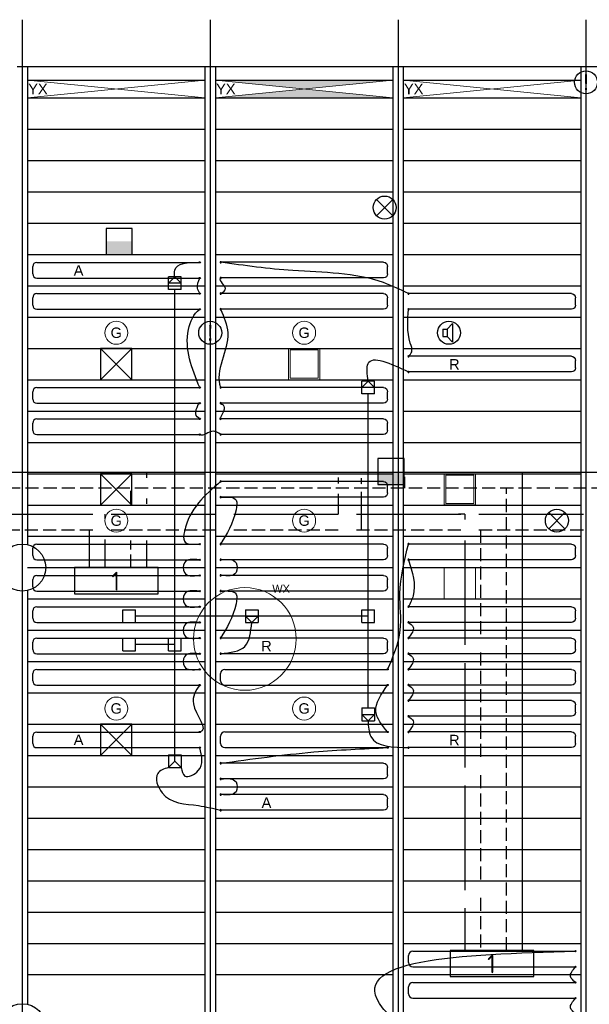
# Model space of a CAD drawing. Extents: x 7383 to 741080, y -570072 to -203000.
# Tile 7 of 32: x 513349 to 518806, y -299083 to -289649. Entities that reach past the tile are written whole.
import ezdxf

# ---------------------------------------------------------------- set-up
doc = ezdxf.new("R2010")
doc.units = 0
doc.header["$LTSCALE"] = 25
for name, pattern in [('2322105', [47, 40, -7]), ('2322106', [47, 5, -2, 5, -2, 5, -2, 5, -2, 5, -2, 5, -7]), ('2322107', [2000, 1000, 1000]), ('2322108', [7, 5, -2]), ('HIDDEN', [0.375, 0.25, -0.125])]:
    doc.linetypes.add(name, pattern=pattern)
doc.layers.get('0').update_dxf_attribs({"linetype": 'CONTINUOUS'})
for name, color, linetype in [('0010CL', 2, 'CONTINUOUS'), ('60', 7, 'CONTINUOUS'), ('KP-bandraster', 5, 'CONTINUOUS'), ('KP-koppelingen', 6, 'CONTINUOUS'), ('KP-leidingen(aanvoer)', 5, 'CONTINUOUS'), ('KP-leidingen(retour)', 1, 'CONTINUOUS'), ('KP-Lucht aanvoer', 6, 'CONTINUOUS'), ('KP-Melders', 3, 'CONTINUOUS'), ('KP-Oppervlak', 3, 'CONTINUOUS'), ('KP-panelen', 1, 'CONTINUOUS'), ('KP-registers', 4, 'CONTINUOUS'), ('KP-slangen', 7, 'CONTINUOUS'), ('KP-tekst', 7, 'CONTINUOUS'), ('SYM-W', 7, 'CONTINUOUS'), ('Thermostaat', 160, 'CONTINUOUS'), ('WL5501--', 130, 'CONTINUOUS'), ('WL5501--_GKW-A', 4, 'CONTINUOUS'), ('WL5502--', 130, 'CONTINUOUS'), ('WL5502--_GKW-R', 4, 'HIDDEN'), ('WL561---_AANVOER', 10, 'CONTINUOUS'), ('WL561---_RETOUR', 10, 'CONTINUOUS')]:
    doc.layers.add(name, color=color, linetype=linetype)
doc.layers.add('KP-Lucht retour', color=3, linetype='CONTINUOUS', lineweight=18)
doc.layers.add('KP-Verlichting', color=2, linetype='CONTINUOUS', lineweight=18)
doc.styles.add('arial', font='ARIAL.TTF')
doc.styles.add('BURO-018', font='ISO96.shx', dxfattribs={"height": 90})
doc.styles.add('ISO', font='ISO.SHX')

# ---------------------------------------------------------------- blocks, each defined once
blk = doc.blocks.new('Register A')
at = {"layer": 'KP-registers', "linetype": 'Continuous'}
for p, q in [((90, 225), (1644, 225)), ((50, 115), (50, 185)), ((90, 75), (1644, 75))]:
    blk.add_line(p, q, dxfattribs=at)
for centre in [(1650, 225), (1650, 75)]:
    blk.add_circle(centre, 6, dxfattribs=at)
for centre, start, end in [((90, 185), 90, 180), ((90, 115), 180, 270)]:
    blk.add_arc(centre, 40, start, end, dxfattribs=at)
blk = doc.blocks.new('SW30485012')
at = {"color": 0, "linetype": 'Continuous'}
for p, q in [((-2.5, 2.5), (-2.5, -2.5)), ((2.5, 2.5), (-2.5, 2.5)), ((2.5, -2.5), (2.5, 2.5)), ((-2.5, -2.5), (2.5, -2.5))]:
    blk.add_line(p, q, dxfattribs=at)
blk.add_solid([(-2.5, 0), (2.5, 0), (-2.5, -2.5), (2.5, -2.5)], dxfattribs=at)
at = {"color": 0, "linetype": 'Continuous', "style": 'BURO-018', "flags": 1}
blk.add_attdef('W_ID', (0, 0), '', height=1.8, dxfattribs=at)

msp = doc.modelspace()

# ---------------------------------------------------------------- hatches: boundary and pattern name
at = {"layer": 'KP-Verlichting', "linetype": 'Continuous'}
h = msp.add_hatch(color=256, dxfattribs=at)
h.dxf.hatch_style = 1
h.paths.add_polyline_path([(515223.9, -290228.8), (516073.9, -290313.8), (516923.9, -290228.8)])
h.paths.add_polyline_path([(516923.9, -290398.8), (516073.9, -290313.8), (515223.9, -290398.8)])

# ---------------------------------------------------------------- linework, layer by layer
at = {"layer": '0010CL', "linetype": 'Continuous'}
for p, q in [((513373.9, -289648.8), (513373.9, -299765.1)), ((513373.9, -289648.8), (513373.9, -299765.1)), ((515173.9, -289648.8), (515173.9, -300254.2)), ((516973.9, -289648.8), (516973.9, -300713.3)), ((518773.9, -289648.8), (518773.9, -301090.9))]:
    msp.add_line(p, q, dxfattribs=at)
at = {"layer": 'KP-bandraster', "linetype": 'Continuous'}
for p, q in [((513423.9, -290098.8), (513423.9, -294679.4)), ((515123.9, -290098.8), (515123.9, -300240.6)), ((515223.9, -290098.8), (515223.9, -300267)), ((516923.9, -290098.8), (516923.9, -300700.6)), ((517023.9, -290098.8), (517023.9, -300723.8)), ((518724, -290098.8), (518724, -301080.4)), ((513423.9, -295118.1), (513423.9, -299082.7))]:
    msp.add_line(p, q, dxfattribs=at)
for centre in [(513373.9, -294898.8), (513373.9, -299302)]:
    msp.add_circle(centre, 225, dxfattribs=at)
at = {"layer": 'KP-koppelingen', "linetype": 'Continuous'}
for p, q in [((514773.4, -292234.9), (514773.4, -292113.2)), ((514895, -292113.2), (514773.4, -292113.2)), ((514773.4, -292174), (514834.2, -292113.2)), ((514834.2, -292113.2), (514895, -292174.1)), ((514895, -292234.9), (514895, -292113.2)), ((514895, -292174.1), (514773.4, -292174)), ((514895, -292234.9), (514773.4, -292234.9)), ((516625.1, -293233.9), (516625.1, -293112.3)), ((516746.7, -293112.3), (516625.1, -293112.3)), ((516625.1, -293173.1), (516685.9, -293112.3)), ((516685.9, -293112.3), (516746.7, -293173.1)), ((516746.7, -293233.9), (516746.7, -293112.3)), ((516746.7, -293173.1), (516625.1, -293173.1)), ((516746.7, -293233.9), (516625.1, -293233.9)), ((514336.1, -295425.1), (514336.1, -295303.5)), ((514336.1, -295303.5), (514457.8, -295303.5)), ((514457.8, -295425.1), (514457.8, -295303.5)), ((515511, -295303.4), (515632.7, -295303.4)), ((515511, -295303.4), (515511, -295425)), ((515511, -295364.2), (515632.6, -295364.2)), ((515571.8, -295425), (515511, -295364.2)), ((515632.6, -295364.2), (515571.8, -295425)), ((515632.7, -295303.4), (515632.6, -295425)), ((516625.1, -295425.1), (516625.1, -295303.5)), ((516625.1, -295303.5), (516746.7, -295303.5)), ((516746.7, -295425.1), (516746.7, -295303.5)), ((514336.1, -295425.1), (514457.8, -295425.1)), ((515511, -295425), (515632.6, -295425)), ((516625.1, -295425.1), (516746.7, -295425.1)), ((514336.1, -295696.9), (514336.1, -295575.2)), ((514336.1, -295575.2), (514457.8, -295575.2)), ((514457.8, -295696.9), (514457.8, -295575.2)), ((514773.4, -295696.7), (514773.4, -295575.1)), ((514773.4, -295575.1), (514895, -295575.1)), ((514895, -295696.7), (514895, -295575.1)), ((514336.1, -295696.9), (514457.8, -295696.9)), ((514773.4, -295696.7), (514895, -295696.7)), ((516625.1, -296243.7), (516746.7, -296243.7)), ((516625.1, -296243.7), (516625.1, -296365.3)), ((516625.1, -296304.5), (516746.7, -296304.5)), ((516685.9, -296365.3), (516625.1, -296304.5)), ((516746.7, -296304.5), (516685.9, -296365.3)), ((516746.7, -296243.7), (516746.7, -296365.3)), ((516625.1, -296365.3), (516746.7, -296365.3)), ((514773.4, -296691.6), (514895, -296691.7)), ((514773.4, -296691.6), (514773.4, -296813.3)), ((514834.2, -296752.5), (514834.2, -296691.7)), ((514895, -296691.7), (514895, -296813.3)), ((514834.2, -296752.5), (514773.3, -296813.3)), ((514895, -296813.3), (514834.2, -296752.5)), ((514773.3, -296813.3), (514895, -296813.3))]:
    msp.add_line(p, q, dxfattribs=at)
at = {"layer": 'KP-leidingen(aanvoer)', "linetype": 'Continuous'}
for p, q in [((514834.2, -296691.7), (514834.2, -292234.9)), ((514834.2, -295635.9), (514457.8, -295635.9))]:
    msp.add_line(p, q, dxfattribs=at)
at = {"layer": 'KP-leidingen(retour)', "linetype": 'Continuous'}
for p, q in [((516685.9, -296243.7), (516685.9, -293233.9)), ((516685.9, -295364.3), (514457.8, -295364.1))]:
    msp.add_line(p, q, dxfattribs=at)
at = {"layer": 'KP-Lucht aanvoer', "linetype": 'Continuous'}
for p, q in [((514124.1, -292798.8), (514124, -293098.8)), ((514124, -293098.8), (514423.8, -292798.8)), ((514423.8, -292798.8), (514124.1, -292798.8)), ((514124.1, -292798.8), (514424, -293098.8)), ((514424, -293098.8), (514423.8, -292798.8)), ((514124, -293098.8), (514424, -293098.8)), ((514124.1, -293998.8), (514123.9, -294298.8)), ((514123.9, -294298.8), (514423.8, -293998.8)), ((514423.8, -293998.8), (514124.1, -293998.8)), ((514124.1, -293998.8), (514423.9, -294298.8)), ((514423.9, -294298.8), (514423.8, -293998.8)), ((514123.9, -294298.8), (514423.9, -294298.8)), ((514124, -296398.8), (514123.8, -296698.8)), ((514123.8, -296698.8), (514423.7, -296398.8)), ((514423.7, -296398.8), (514124, -296398.8)), ((514124, -296398.8), (514423.8, -296698.8)), ((514423.8, -296698.8), (514423.7, -296398.8)), ((514123.8, -296698.8), (514423.8, -296698.8))]:
    msp.add_line(p, q, dxfattribs=at)
at = {"layer": 'KP-Lucht retour', "linetype": 'Continuous'}
for p, q in [((515923.8, -292798.5, 2350), (516223.8, -292798.5, 2350)), ((515924, -293098.5, 2350), (515923.8, -292798.5, 2350)), ((515939, -293083.5, 2350), (515938.9, -292813.5, 2350)), ((515938.9, -292813.5, 2350), (516208.8, -292813.5, 2350)), ((516208.8, -292813.5, 2350), (516208.7, -293083.5, 2350)), ((516223.8, -292798.5, 2350), (516223.7, -293098.5, 2350)), ((516223.7, -293098.5, 2350), (515924, -293098.5, 2350)), ((515939, -293083.5, 2350), (516208.7, -293083.5, 2350)), ((517415.6, -293998.6), (517715.6, -293998.6)), ((517415.7, -294298.6), (517415.6, -293998.6)), ((517430.6, -294013.6), (517700.6, -294013.6)), ((517430.7, -294283.6), (517430.6, -294013.6)), ((517700.6, -294013.6), (517700.4, -294283.6)), ((517715.6, -293998.6), (517715.4, -294298.6)), ((517715.4, -294298.6), (517415.7, -294298.6)), ((517430.7, -294283.6), (517700.4, -294283.6)), ((517415.7, -294898.8), (517715.7, -294898.8)), ((517415.9, -295198.8), (517415.7, -294898.8)), ((517715.7, -294898.8), (517715.6, -295198.8)), ((517715.6, -295198.8), (517415.9, -295198.8))]:
    msp.add_line(p, q, dxfattribs=at)
at = {"layer": 'KP-Melders', "linetype": 'Continuous'}
for p, q in [((516766.9, -291526.5), (516922.5, -291371)), ((516766.9, -291371), (516922.5, -291526.5)), ((517401.3, -292614.3), (517444.4, -292614.3)), ((517401.3, -292614.3), (517401.3, -292684.3)), ((517444.4, -292614.3), (517496.4, -292559)), ((517444.4, -292614.3), (517444.4, -292684.3)), ((517496.4, -292559), (517496.4, -292739.7)), ((517401.3, -292684.3), (517444.4, -292684.3)), ((517401.3, -292684.3), (517444.4, -292684.3)), ((517444.4, -292684.3), (517496.4, -292739.7)), ((518417.1, -294526.4), (518572.6, -294370.8)), ((518417.1, -294370.8), (518572.6, -294526.4))]:
    msp.add_line(p, q, dxfattribs=at)
for centre in [(518774, -290248.8), (516844.7, -291448.8), (515173.9, -292648.8), (517461.2, -292648.8), (518494.8, -294448.6)]:
    msp.add_circle(centre, 110, dxfattribs=at)
at = {"layer": 'KP-Oppervlak', "linetype": 'Continuous'}
msp.add_line((513323.9, -290098.8), (524224.1, -290098.8), dxfattribs=at)
at = {"layer": 'KP-panelen', "linetype": 'Continuous'}
for p, q in [((513423.9, -290228.8), (515123.9, -290228.8)), ((515223.9, -290228.8), (516923.9, -290228.8)), ((517023.9, -290228.8), (518723.9, -290228.8)), ((513423.9, -290398.8), (515123.9, -290398.8)), ((515223.9, -290398.8), (516923.9, -290398.8)), ((517023.9, -290398.8), (518723.9, -290398.8)), ((513423.9, -290698.8), (515123.9, -290698.8)), ((515223.9, -290698.8), (516923.9, -290698.8)), ((517023.9, -290698.8), (518723.9, -290698.8)), ((513423.9, -290998.8), (515123.9, -290998.8)), ((515223.9, -290998.8), (516923.9, -290998.8)), ((517023.9, -290998.8), (518723.9, -290998.8)), ((513423.9, -291298.8), (515123.9, -291298.8)), ((515223.9, -291298.8), (516923.9, -291298.8)), ((517023.9, -291298.8), (518723.9, -291298.8)), ((513423.9, -291598.8), (515123.9, -291598.8)), ((515223.9, -291598.8), (516923.9, -291598.8)), ((517023.9, -291598.8), (518723.9, -291598.8)), ((513423.9, -291898.8), (515123.9, -291898.8)), ((515223.9, -291898.8), (516923.9, -291898.8)), ((517023.9, -291898.8), (518723.9, -291898.8)), ((513423.9, -292198.8), (515123.9, -292198.8)), ((515223.9, -292198.8), (516923.9, -292198.8)), ((517023.9, -292198.8), (518723.9, -292198.8)), ((513423.9, -292498.8), (515123.9, -292498.8)), ((515223.9, -292498.8), (516923.9, -292498.8)), ((517023.9, -292498.8), (518723.9, -292498.8)), ((513423.9, -292798.8), (515123.9, -292798.8)), ((515223.9, -292798.8), (516923.9, -292798.8)), ((517023.9, -292798.8), (518723.9, -292798.8)), ((513423.9, -293098.8), (515123.9, -293098.8)), ((515223.9, -293098.8), (516923.9, -293098.8)), ((517023.9, -293098.8), (518723.9, -293098.8)), ((513423.9, -293398.8), (515123.9, -293398.8)), ((515223.9, -293398.8), (516923.9, -293398.8)), ((517023.9, -293398.8), (518723.9, -293398.8)), ((513423.9, -293698.8), (515123.9, -293698.8)), ((515223.9, -293698.8), (516923.9, -293698.8)), ((517023.9, -293698.8), (518723.9, -293698.8)), ((513423.9, -293998.8), (515123.9, -293998.8)), ((515223.9, -293998.8), (516923.9, -293998.8)), ((517023.9, -293998.8), (518723.9, -293998.8)), ((513423.9, -294298.8), (515123.9, -294298.8)), ((515223.9, -294298.8), (516923.9, -294298.8)), ((517023.9, -294298.8), (518723.9, -294298.8)), ((513423.9, -294598.8), (515123.9, -294598.8)), ((515223.9, -294598.8), (516923.9, -294598.8)), ((517023.9, -294598.8), (518723.9, -294598.8)), ((513423.9, -294898.8), (515123.9, -294898.8)), ((515223.9, -294898.8), (516923.9, -294898.8)), ((517023.9, -294898.8), (518723.9, -294898.8)), ((513423.9, -295198.8), (515123.9, -295198.8)), ((515223.9, -295198.8), (516923.9, -295198.8)), ((517023.9, -295198.8), (518723.9, -295198.8)), ((513423.9, -295498.8), (515123.9, -295498.8)), ((515223.9, -295498.8), (516923.9, -295498.8)), ((517023.9, -295498.8), (518723.9, -295498.8)), ((513423.9, -295798.8), (515123.9, -295798.8)), ((515223.9, -295798.8), (516923.9, -295798.8)), ((517023.9, -295798.8), (518723.9, -295798.8)), ((513423.9, -296098.8), (515123.9, -296098.8)), ((515223.9, -296098.8), (516923.9, -296098.8)), ((517023.9, -296098.8), (518723.9, -296098.8)), ((513423.9, -296398.8), (515123.9, -296398.8)), ((515223.9, -296398.8), (516923.9, -296398.8)), ((517023.9, -296398.8), (518723.9, -296398.8)), ((513423.9, -296698.8), (515123.9, -296698.8)), ((515223.9, -296698.8), (516923.9, -296698.8)), ((517023.9, -296698.8), (518723.9, -296698.8)), ((513423.9, -296998.8), (515123.9, -296998.8)), ((515223.9, -296998.8), (516923.9, -296998.8)), ((517023.9, -296998.8), (518723.9, -296998.8)), ((513423.9, -297298.8), (515123.9, -297298.8)), ((515223.9, -297298.8), (516923.9, -297298.8)), ((517023.9, -297298.8), (518723.9, -297298.8)), ((513423.9, -297598.8), (515123.9, -297598.8)), ((515223.9, -297598.8), (516923.9, -297598.8)), ((517023.9, -297598.8), (518723.9, -297598.8)), ((513423.9, -297898.8), (515123.9, -297898.8)), ((515223.9, -297898.8), (516923.9, -297898.8)), ((517023.9, -297898.8), (518723.9, -297898.8)), ((513423.9, -298198.8), (515123.9, -298198.8)), ((515223.9, -298198.8), (516923.9, -298198.8)), ((517023.9, -298198.8), (518723.9, -298198.8)), ((513423.9, -298498.8), (515123.9, -298498.8)), ((515223.9, -298498.8), (516923.9, -298498.8)), ((517023.9, -298498.8), (518723.9, -298498.8)), ((513423.9, -298798.8), (515123.9, -298798.8)), ((515223.9, -298798.8), (516923.9, -298798.8)), ((517023.9, -298798.8), (518723.9, -298798.8))]:
    msp.add_line(p, q, dxfattribs=at)
at = {"layer": 'KP-slangen', "linetype": 'Continuous'}
for points in [[(514834.2, -292113.2), (514834.2, -292050.2), (515073.9, -291973.8)], [(517073.9, -292273.4), (516832.9, -292167.8), (515965.9, -292052.6), (515273.9, -291973.4)], [(515073.9, -292273.8), (515052, -292221.7), (515073.9, -292123.8)], [(515273.9, -292273.4), (515321.3, -292224.9), (515273.9, -292123.4), (515274.8, -292121.9)], [(515073.9, -293173.8), (514965.7, -292616.1), (515073.9, -292423.8), (515076.4, -292422)], [(515273.9, -292423.4), (515341.9, -292650.1), (515273.9, -293173.4), (515274.4, -293174.7)], [(517073.9, -292873.4), (517104.3, -292830.7), (517091.1, -292748.3), (517073.9, -292423.4)], [(516685.9, -293112.3), (516685.9, -292944), (517073.9, -293023.4)], [(515073.9, -293473.8), (515036, -293424.5), (515073.9, -293323.8), (515073.8, -293324.7)], [(515273.9, -293323.4), (515308.4, -293363.3), (515273.9, -293473.4), (515275.7, -293472.1)], [(515273.9, -293623.4), (515201, -293591.3), (515073.9, -293623.8), (515072.8, -293623.1)], [(515273.9, -294073.4), (514926.2, -294552.7), (514926.2, -294645.4), (515067.9, -294673.8)], [(515279.9, -294223.8), (515421.6, -294252.7), (515421.6, -294345.4), (515274.1, -294673.6)], [(516873.9, -295873.4), (516994.3, -295498.1), (516991.9, -295149.5), (517073.9, -294673.4)], [(515067.9, -294823.8), (514926.2, -294852.7), (514926.2, -294945.4), (515067.9, -294973.8)], [(515279.9, -294823.8), (515421.6, -294852.7), (515421.6, -294945.4), (515279.9, -294973.8)], [(517073.9, -294823.4), (517117.5, -295168.1), (517073.9, -295273.4)], [(515067.9, -295123.8), (514926.2, -295152.7), (514926.2, -295245.4), (515067.9, -295273.8)], [(515279.9, -295123.8), (515421.6, -295152.7), (515421.6, -295245.4), (515273.9, -295573.4)], [(515067.9, -295423.8), (514926.2, -295452.7), (514926.2, -295545.4), (515067.9, -295573.8)], [(515273.9, -295723.4), (515506.1, -295653.1), (515571.8, -295425)], [(517073.9, -295423.4), (517117.5, -295468.1), (517073.9, -295573.4)], [(515067.9, -295723.8), (514926.2, -295752.7), (514926.2, -295845.4), (515067.9, -295873.8)], [(517073.9, -295723.4), (517117.5, -295768.1), (517073.9, -295873.4)], [(515073.9, -296023.8), (515012.4, -296203.5), (515073.9, -296473.8), (515072.9, -296474)], [(516873.9, -296473.4), (516761.5, -296277.5), (516873.9, -296023.4)], [(517073.9, -296023.4), (517117.5, -296068.1), (517073.9, -296173.4)], [(516685.9, -296365.3), (516713.6, -296518.4), (517080, -296623.1)], [(517073.9, -296323.4), (517117.5, -296368.1), (517073.9, -296473.4)], [(514895, -296813.3), (514931.4, -296895.4), (515059.8, -296843.6), (515073.9, -296623.8)], [(515273.9, -296773.4), (516166.7, -296665.3), (516873.9, -296623.4)], [(514773.4, -296813.3), (514671, -296870.7), (514713, -297055.8), (515061, -297179.1), (515273.9, -297223.4)], [(515279.9, -296923.8), (515421.6, -296952.7), (515421.6, -297045.4), (515279.9, -297073.8)], [(516873.9, -299173.8), (516826, -299117.5), (518673.9, -298573.8)], [(518673.9, -298873.8), (518626, -298817.5), (518673.9, -298723.8)], [(518673.9, -299173.8), (518626, -299117.5), (518673.9, -299023.8)]]:
    msp.add_spline(points, degree=3, dxfattribs=at)
at = {"layer": 'KP-Verlichting', "linetype": 'Continuous'}
for p, q in [((513423.9, -290398.8), (515123.9, -290228.8)), ((515123.9, -290398.8), (513423.9, -290228.8)), ((515223.9, -290398.8), (516923.9, -290228.8)), ((516923.9, -290398.8), (515223.9, -290228.8)), ((517023.9, -290398.8), (518723.9, -290228.8)), ((518723.9, -290398.8), (517023.9, -290228.8))]:
    msp.add_line(p, q, dxfattribs=at)
for centre, radius in [((514273.9, -292648.8), 110), ((516073.9, -292648.8), 110), ((514273.9, -294448.8), 110), ((516073.9, -294448.8), 110), ((515506.6, -295582.2), 491.8), ((514273.9, -296248.8), 110), ((516073.9, -296248.8), 110)]:
    msp.add_circle(centre, radius, dxfattribs=at)
at = {"layer": 'SYM-W', "color": 2, "linetype": 'Continuous'}
for p, q in [((513873.9, -294898.8), (513873.9, -295148.8)), ((514673.9, -294898.8), (513873.9, -294898.8)), ((514673.9, -295148.8), (514673.9, -294898.8)), ((513873.9, -295148.8), (514673.9, -295148.8)), ((518273.9, -298566), (517473.9, -298566)), ((517473.9, -298566), (517473.9, -298816)), ((518273.9, -298816), (518273.9, -298566)), ((517473.9, -298816), (518273.9, -298816))]:
    msp.add_line(p, q, dxfattribs=at)
at = {"layer": 'WL5501--', "linetype": '2322105'}
for p, q in [((516403.7, -294092.6), (516403.7, -294035.2)), ((516403.7, -294387.7), (516403.7, -294193.1)), ((511873.9, -294387.7), (521068.7, -294387.7)), ((514163.4, -294387.7), (514163.4, -294431.5)), ((517613.4, -294387.7), (517613.4, -294437.7)), ((514163.4, -294630.7), (514163.4, -294898.8)), ((517613.4, -294637.7), (517613.4, -298566))]:
    msp.add_line(p, q, dxfattribs=at)
at = {"layer": 'WL5501--_GKW-A'}
msp.add_line((517613.4, -294387.7), (517552.7, -294387.7), dxfattribs=at)
at = {"layer": 'WL5502--', "linetype": '2322106'}
for p, q in [((511873.9, -294537.7), (521528.7, -294537.7)), ((517763.4, -294537.7), (517763.4, -298566))]:
    msp.add_line(p, q, dxfattribs=at)
at = {"layer": 'WL5502--_GKW-R'}
for p, q in [((516620.2, -294042.4), (516620.2, -294099.8)), ((516620.2, -294171.6), (516620.2, -294537.7)), ((514013.4, -294537.7), (514013.4, -294898.8))]:
    msp.add_line(p, q, dxfattribs=at)
at = {"layer": 'WL561---_AANVOER', "linetype": '2322107'}
for p, q in [((522103.2, -293987.7), (511873.9, -293987.7)), ((514563.4, -293987.7), (514563.4, -294037.7)), ((518163.4, -293987.7), (518163.4, -298566)), ((514563.4, -294237.7), (514563.4, -294287.7)), ((514563.4, -294637.7), (514563.4, -294898.8))]:
    msp.add_line(p, q, dxfattribs=at)
at = {"layer": 'WL561---_RETOUR', "linetype": '2322108'}
for p, q in [((517036.9, -294137.7), (517036.9, -294028)), ((522103.2, -294137.7), (511873.9, -294137.7)), ((514413.4, -294287.7), (514413.4, -294137.7)), ((518013.4, -298566), (518013.4, -294137.7)), ((514413.4, -294898.8), (514413.4, -294637.7))]:
    msp.add_line(p, q, dxfattribs=at)

# ---------------------------------------------------------------- block references
at = {"layer": 'KP-registers', "linetype": 'Continuous'}
for p in [(513423.9, -292198.8), (513423.9, -292498.8), (513423.9, -293398.8), (513423.9, -293698.8), (513423.9, -294898.8), (513423.9, -295198.8), (513423.9, -295498.8), (513423.9, -295798.8), (513423.9, -296098.8), (515223.9, -296098.4), (513423.9, -296698.8), (515223.9, -296698.4), (517023.9, -298798.8), (517023.9, -299098.8)]:
    msp.add_blockref('Register A', p, dxfattribs=at)
at = {"layer": 'KP-registers', "linetype": 'Continuous', "xscale": -1}
for p in [(516923.9, -292198.4), (516923.9, -292498.4), (518723.9, -292498.4), (518723.9, -293098.4), (516923.9, -293398.4), (516923.9, -293698.4), (516923.9, -294298.4), (516923.9, -294898.4), (518723.9, -294898.4), (516923.9, -295198.4), (518723.9, -295498.4), (516923.9, -295798.4), (518723.9, -295798.4), (518724, -296098.4), (518723.9, -296398.4), (518724, -296698.1), (516923.9, -296998.4), (516923.9, -297298.4)]:
    msp.add_blockref('Register A', p, dxfattribs=at)
at = {"layer": 'Thermostaat', "xscale": 50, "yscale": 50, "zscale": 50}
for p in [(514302.6, -291773.8), (516906.2, -293978.4)]:
    msp.add_blockref('SW30485012', p, dxfattribs=at)

# ---------------------------------------------------------------- texts
at = {"layer": '60', "color": 1, "linetype": 'Continuous', "style": 'ISO'}
for p in [(514227.6, -295118.5), (517827.6, -298785.7)]:
    msp.add_text('1', height=180, dxfattribs=at).set_placement(p)
at = {"layer": 'KP-Melders', "linetype": 'Continuous', "char_height": 150, "attachment_point": 5, "style": 'arial'}
for insert in [(518774, -290248.8), (515173.9, -292648.8)]:
    msp.add_mtext('\\A1;!', dxfattribs=dict(at, insert=insert))
at = {"layer": 'KP-tekst', "linetype": 'Continuous', "char_height": 100, "attachment_point": 5, "style": 'arial'}
for s, insert in [('\\A1;A', (513913, -292050.8)), ('\\A1;R', (517513, -292950.8)), ('\\A1;R', (515713, -295650.8)), ('\\A1;A', (513913, -296547.7)), ('\\A1;R', (517513, -296550.8)), ('\\A1;A', (515713, -297150.8))]:
    msp.add_mtext(s, dxfattribs=dict(at, insert=insert))
at = {"layer": 'KP-Verlichting', "linetype": 'Continuous', "attachment_point": 5, "style": 'arial'}
for s, insert, char_height in [('\\A1;YX', (513523.5, -290312.4), 100), ('\\A1;YX', (515323.5, -290312.4), 100), ('\\A1;YX', (517123.5, -290312.4), 100), ('\\A1;G', (514273.9, -292648.8), 100), ('\\A1;G', (516073.9, -292648.8), 100), ('\\A1;G', (514273.9, -294448.8), 100), ('\\A1;G', (516073.9, -294448.8), 100), ('\\A1;WX', (515853.3, -295100.9), 75), ('\\A1;G', (514273.9, -296248.8), 100), ('\\A1;G', (516073.9, -296248.8), 100)]:
    msp.add_mtext(s, dxfattribs=dict(at, insert=insert, char_height=char_height))

doc.saveas('drawing.dxf')
